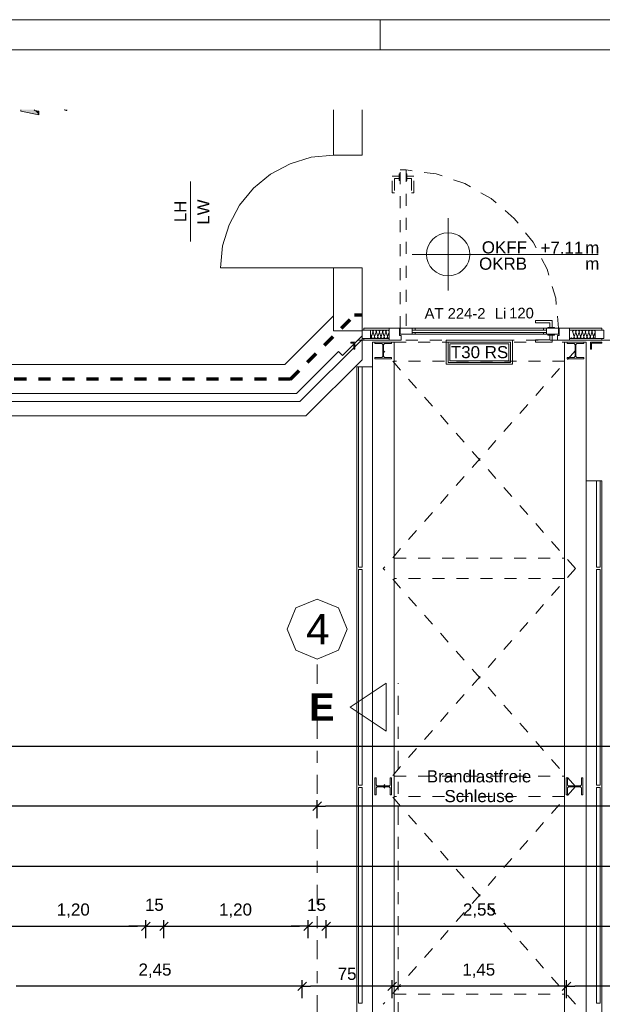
# Model space of a CAD drawing. Header units: metres. Extents: x -45.2 to 14.3, y -31.8 to 10.2.
# Tile 118 of 141: x -18.7 to -13.8, y 2 to 10.2. Entities that reach past the tile are written whole.
import ezdxf

# ---------------------------------------------------------------- set-up
doc = ezdxf.new("R2010")
doc.units = ezdxf.units.M
doc.header["$LTSCALE"] = 0.05
for name, pattern in [('Achsen 01', [5.291531, 3.175, -1.058062, 0.352704, -0.705764]), ('gestrichelt - 01', [2, 1, -1]), ('gestrichelt - 02', [4, 2, -2])]:
    doc.linetypes.add(name, pattern=pattern)
doc.layers.get('0').update_dxf_attribs({"lineweight": 25})
for name, color, linetype, lineweight in [('017_Stahlbauarbeiten-330 Stütze', 7, 'Continuous', 9), ('026_Fensterarbeiten-330 allg.', 7, 'Continuous', 9), ('026_Fensterarbeiten-330 Brücke', 7, 'Continuous', 9), ('031_Metallbauarbeiten-340 Innentüren _ Elemente', 7, 'Continuous', 9), ('AV1-Brandschutzkonzept-Brandschutzkonzept', 7, 'Continuous', 5), ('AV1-Planrahmen', 7, 'Continuous', 9), ('AV1-Schnitt Achsen', 7, 'Achsen 01', 18), ('Bemaßung-Bemaßung', 7, 'Continuous', 9), ('COE_Bestand-allg.', 7, 'Continuous', 9), ('Keine', 7, 'Continuous', 9)]:
    doc.layers.add(name, color=color, linetype=linetype, lineweight=lineweight)
for name, color, linetype, lineweight, true_color in [('017_Stahlbauarbeiten-350 Träger Ansicht', 7, 'gestrichelt - 01', 9, 0xd9d9d9), ('032_Metallarbeiten-Fenster', 7, 'Continuous', 13, 0x444444), ('AV1-Achsen', 1, 'Achsen 01', 18, 0xff0000), ('AV1-Brandschutzkonzept-Anmerkung Text', 7, 'Continuous', 9, 0x599559)]:
    doc.layers.add(name, color=color, linetype=linetype, lineweight=lineweight, true_color=true_color)
doc.styles.add('Arial', font='arial.ttf')
doc.styles.add('Arial (bold)', font='arialbd.ttf')

# ---------------------------------------------------------------- blocks, each defined once
blk = doc.blocks.new('Group')
at = {"layer": 'AV1-Planrahmen', "color": 7}
blk.add_line((-0.0045, 0.4155), (-0.0045, 0.4205), dxfattribs=at)
at = {"layer": 'AV1-Planrahmen', "color": 7, "flags": 128}
for points in [[(-0.5945, -0.4205), (-0.5945, 0.4205), (0.5945, 0.4205), (0.5945, -0.4205)], [(-0.5695, -0.4155), (-0.5695, 0.4155), (0.4045, 0.4155), (0.4045, -0.4155)]]:
    blk.add_lwpolyline(points, close=True, dxfattribs=at)

msp = doc.modelspace()

# ---------------------------------------------------------------- linework, layer by layer
at = {"color": 0, "linetype": 'Continuous', "lineweight": 15}
for p, q in [((-16.1646, 3.7104), (-16.2354, 3.6396)), ((-16.2354, 3.6396), (-16.1646, 3.7104)), ((-17.5896, 2.7104), (-17.6604, 2.6396)), ((-17.5896, 2.7104), (-17.6604, 2.6396)), ((-17.5104, 2.6396), (-17.4396, 2.7104)), ((-17.5104, 2.6396), (-17.4396, 2.7104)), ((-16.2396, 2.7104), (-16.3104, 2.6396)), ((-16.2396, 2.7104), (-16.3104, 2.6396)), ((-16.1604, 2.6396), (-16.0896, 2.7104)), ((-16.1604, 2.6396), (-16.0896, 2.7104)), ((-16.2896, 2.2104), (-16.3604, 2.1396)), ((-16.3604, 2.1396), (-16.2896, 2.2104)), ((-15.5396, 2.2104), (-15.6104, 2.1396)), ((-15.6104, 2.1396), (-15.5396, 2.2104)), ((-14.0896, 2.2104), (-14.1604, 2.1396)), ((-14.1604, 2.1396), (-14.0896, 2.2104))]:
    msp.add_line(p, q, dxfattribs=at)
at = {"color": 0, "linetype": 'ByBlock', "lineweight": -2}
for p, q in [((-16.2, 3.675), (-16.2707, 3.675)), ((-16.2, 3.675), (-16.1293, 3.675)), ((-17.625, 2.675), (-17.6957, 2.675)), ((-17.625, 2.675), (-17.6957, 2.675)), ((-17.475, 2.675), (-17.4043, 2.675)), ((-17.475, 2.675), (-17.4043, 2.675)), ((-16.275, 2.675), (-16.3457, 2.675)), ((-16.275, 2.675), (-16.3457, 2.675)), ((-16.125, 2.675), (-16.0543, 2.675)), ((-16.125, 2.675), (-16.0543, 2.675)), ((-16.325, 2.175), (-16.3957, 2.175)), ((-16.325, 2.175), (-16.2543, 2.175)), ((-15.575, 2.175), (-15.6457, 2.175)), ((-15.575, 2.175), (-15.5043, 2.175)), ((-14.125, 2.175), (-14.1957, 2.175)), ((-14.125, 2.175), (-14.0543, 2.175))]:
    msp.add_line(p, q, dxfattribs=at)
at = {"layer": '017_Stahlbauarbeiten-330 Stütze'}
for points in [[(-15.6391, 7.4129), (-15.6368, 7.4122), (-15.6345, 7.412), (-15.58, 7.412), (-15.58, 7.4), (-15.72, 7.4), (-15.72, 7.412), (-15.6655, 7.412), (-15.6632, 7.4122), (-15.6609, 7.4129), (-15.6588, 7.414), (-15.657, 7.4155), (-15.6555, 7.4173), (-15.6544, 7.4194), (-15.6537, 7.4217), (-15.6535, 7.424), (-15.6535, 7.516), (-15.6537, 7.5183), (-15.6544, 7.5206), (-15.6555, 7.5227), (-15.657, 7.5245), (-15.6588, 7.526), (-15.6609, 7.5271), (-15.6632, 7.5278), (-15.6655, 7.528), (-15.72, 7.528), (-15.72, 7.54), (-15.58, 7.54), (-15.58, 7.528), (-15.6345, 7.528), (-15.6368, 7.5278), (-15.6391, 7.5271), (-15.6412, 7.526), (-15.643, 7.5245), (-15.6445, 7.5227), (-15.6456, 7.5206), (-15.6463, 7.5183), (-15.6465, 7.516), (-15.6465, 7.424), (-15.6463, 7.4217), (-15.6456, 7.4194), (-15.6445, 7.4173), (-15.643, 7.4155), (-15.6412, 7.414)], [(-14.0391, 7.4129), (-14.0368, 7.4122), (-14.0345, 7.412), (-13.98, 7.412), (-13.98, 7.4), (-14.12, 7.4), (-14.12, 7.412), (-14.0655, 7.412), (-14.0632, 7.4122), (-14.0609, 7.4129), (-14.0588, 7.414), (-14.057, 7.4155), (-14.0555, 7.4173), (-14.0544, 7.4194), (-14.0537, 7.4217), (-14.0535, 7.424), (-14.0535, 7.516), (-14.0537, 7.5183), (-14.0544, 7.5206), (-14.0555, 7.5227), (-14.057, 7.5245), (-14.0588, 7.526), (-14.0609, 7.5271), (-14.0632, 7.5278), (-14.0655, 7.528), (-14.12, 7.528), (-14.12, 7.54), (-13.98, 7.54), (-13.98, 7.528), (-14.0345, 7.528), (-14.0368, 7.5278), (-14.0391, 7.5271), (-14.0412, 7.526), (-14.043, 7.5245), (-14.0445, 7.5227), (-14.0456, 7.5206), (-14.0463, 7.5183), (-14.0465, 7.516), (-14.0465, 7.424), (-14.0463, 7.4217), (-14.0456, 7.4194), (-14.0445, 7.4173), (-14.043, 7.4155), (-14.0412, 7.414)], [(-15.5929, 3.8291), (-15.5922, 3.8268), (-15.592, 3.8245), (-15.592, 3.77), (-15.58, 3.77), (-15.58, 3.91), (-15.592, 3.91), (-15.592, 3.8555), (-15.5922, 3.8532), (-15.5929, 3.8509), (-15.594, 3.8488), (-15.5955, 3.847), (-15.5973, 3.8455), (-15.5994, 3.8444), (-15.6017, 3.8437), (-15.604, 3.8435), (-15.696, 3.8435), (-15.6983, 3.8437), (-15.7006, 3.8444), (-15.7027, 3.8455), (-15.7045, 3.847), (-15.706, 3.8488), (-15.7071, 3.8509), (-15.7078, 3.8532), (-15.708, 3.8555), (-15.708, 3.91), (-15.72, 3.91), (-15.72, 3.77), (-15.708, 3.77), (-15.708, 3.8245), (-15.7078, 3.8268), (-15.7071, 3.8291), (-15.706, 3.8312), (-15.7045, 3.833), (-15.7027, 3.8345), (-15.7006, 3.8356), (-15.6983, 3.8363), (-15.696, 3.8365), (-15.604, 3.8365), (-15.6017, 3.8363), (-15.5994, 3.8356), (-15.5973, 3.8345), (-15.5955, 3.833), (-15.594, 3.8312)], [(-14.1155, 3.8291), (-14.1161, 3.8268), (-14.1164, 3.8245), (-14.1164, 3.77), (-14.1284, 3.77), (-14.1284, 3.91), (-14.1164, 3.91), (-14.1164, 3.8555), (-14.1161, 3.8532), (-14.1155, 3.8509), (-14.1143, 3.8488), (-14.1129, 3.847), (-14.111, 3.8455), (-14.109, 3.8444), (-14.1067, 3.8437), (-14.1044, 3.8435), (-14.0124, 3.8435), (-14.01, 3.8437), (-14.0078, 3.8444), (-14.0057, 3.8455), (-14.0039, 3.847), (-14.0024, 3.8488), (-14.0013, 3.8509), (-14.0006, 3.8532), (-14.0004, 3.8555), (-14.0004, 3.91), (-13.9884, 3.91), (-13.9884, 3.77), (-14.0004, 3.77), (-14.0004, 3.8245), (-14.0006, 3.8268), (-14.0013, 3.8291), (-14.0024, 3.8312), (-14.0039, 3.833), (-14.0057, 3.8345), (-14.0078, 3.8356), (-14.01, 3.8363), (-14.0124, 3.8365), (-14.1044, 3.8365), (-14.1067, 3.8363), (-14.109, 3.8356), (-14.111, 3.8345), (-14.1129, 3.833), (-14.1143, 3.8312)]]:
    msp.add_lwpolyline(points, close=True, dxfattribs=at)
at = {"layer": '017_Stahlbauarbeiten-350 Träger Ansicht'}
for p, q in [((-14.05, 5.655), (-15.65, 7.47)), ((-14.05, 7.47), (-15.65, 5.655)), ((-14.05, 3.84), (-15.65, 5.655)), ((-14.05, 5.655), (-15.65, 3.84)), ((-14.05, 2.025), (-15.65, 3.84)), ((-14.05, 3.84), (-15.65, 2.025))]:
    msp.add_line(p, q, dxfattribs=at)
at = {"layer": '017_Stahlbauarbeiten-350 Träger Ansicht', "linetype": 'Continuous'}
for points in [[(-15.74, 0.14), (-15.74, 7.54), (-15.56, 7.54), (-15.56, 0.14)], [(-14.14, 7.54), (-13.96, 7.54), (-13.96, 0.14), (-14.14, 0.14)]]:
    msp.add_lwpolyline(points, close=True, dxfattribs=at)
at = {"layer": '017_Stahlbauarbeiten-350 Träger Ansicht'}
for points in [[(-15.56, 7.38), (-15.56, 7.54), (-14.14, 7.54), (-14.14, 7.38)], [(-15.56, 5.5704), (-15.56, 5.7396), (-14.14, 5.7396), (-14.14, 5.5704)], [(-15.56, 3.7554), (-15.56, 3.9246), (-14.14, 3.9246), (-14.14, 3.7554)], [(-15.56, 1.9404), (-15.56, 2.1096), (-14.14, 2.1096), (-14.14, 1.9404)]]:
    msp.add_lwpolyline(points, close=True, dxfattribs=at)
at = {"layer": '026_Fensterarbeiten-330 allg.'}
for points in [[(-15.895, 7.48), (-15.895, 7.53), (-15.92, 7.53), (-15.92, 7.54), (-15.885, 7.54), (-15.885, 7.48)], [(-13.915, 7.48), (-13.915, 7.53), (-13.83, 7.53), (-13.83, 7.54), (-13.925, 7.54), (-13.925, 7.48)]]:
    msp.add_lwpolyline(points, close=True, dxfattribs=at)
at = {"layer": '026_Fensterarbeiten-330 Brücke', "color": 253, "true_color": 0xa6a6a6}
for points in [[(-15.87, 0.345), (-15.87, 7.335), (-15.74, 7.335), (-15.74, 0.345)], [(-13.96, 0.345), (-13.96, 6.385), (-13.829, 6.385), (-13.829, 0.345)]]:
    msp.add_lwpolyline(points, close=True, dxfattribs=at)
at = {"layer": '026_Fensterarbeiten-330 Brücke'}
for points in [[(-15.855, 5.665), (-15.855, 7.335), (-15.825, 7.335), (-15.825, 5.665)], [(-13.874, 5.665), (-13.874, 6.385), (-13.844, 6.385), (-13.844, 5.665)], [(-15.855, 3.85), (-15.855, 5.645), (-15.825, 5.645), (-15.825, 3.85)], [(-13.874, 3.85), (-13.874, 5.645), (-13.844, 5.645), (-13.844, 3.85)], [(-15.855, 2.035), (-15.855, 3.83), (-15.825, 3.83), (-15.825, 2.035)], [(-13.874, 2.035), (-13.874, 3.83), (-13.844, 3.83), (-13.844, 2.035)]]:
    msp.add_lwpolyline(points, close=True, dxfattribs=at)
at = {"layer": '032_Metallarbeiten-Fenster', "color": 253, "linetype": 'gestrichelt - 01', "lineweight": 9, "true_color": 0xa6a6a6}
for points in [[(-15.5175, 8.94), (-15.51, 8.94), (-15.51, 8.885), (-15.5175, 8.885)], [(-15.51, 8.975), (-15.46, 8.975), (-15.46, 7.655), (-15.51, 7.655)], [(-15.46, 8.94), (-15.4525, 8.94), (-15.4525, 8.885), (-15.46, 8.885)], [(-15.5175, 8.9225), (-15.5175, 8.9025), (-15.555, 8.9025), (-15.555, 8.7825), (-15.575, 8.7825), (-15.575, 8.9225)], [(-15.4525, 8.9225), (-15.4525, 8.9025), (-15.415, 8.9025), (-15.415, 8.7825), (-15.395, 8.7825), (-15.395, 8.9225)]]:
    msp.add_lwpolyline(points, close=True, dxfattribs=at)
msp.add_lwpolyline([(-14.19, 7.655), (-14.2142, 7.9064), (-14.2858, 8.1486), (-14.4022, 8.3727), (-14.5591, 8.5705), (-14.7509, 8.7349), (-14.9704, 8.8597), (-15.2097, 8.9404), (-15.46, 8.9741)], dxfattribs=at)
at = {"layer": '032_Metallarbeiten-Fenster'}
for points in [[(-14.2425, 7.6625), (-14.2625, 7.6625), (-14.2625, 7.7), (-14.3825, 7.7), (-14.3825, 7.72), (-14.2425, 7.72)], [(-15.825, 7.64), (-15.755, 7.64), (-15.755, 7.57), (-15.825, 7.57)], [(-15.81, 7.655), (-15.6, 7.655), (-15.6, 7.64), (-15.81, 7.64)], [(-15.515, 7.595), (-15.515, 7.655), (-15.6, 7.655), (-15.6, 7.555), (-15.5, 7.555), (-15.5, 7.595)], [(-15.51, 7.655), (-15.51, 7.605), (-15.385, 7.605), (-15.385, 7.62), (-15.41, 7.62), (-15.41, 7.64), (-15.385, 7.64), (-15.385, 7.655)], [(-15.41, 7.64), (-14.29, 7.64), (-14.29, 7.62), (-15.41, 7.62)], [(-14.19, 7.655), (-14.19, 7.605), (-14.315, 7.605), (-14.315, 7.62), (-14.29, 7.62), (-14.29, 7.64), (-14.315, 7.64), (-14.315, 7.655)], [(-14.28, 7.6625), (-14.225, 7.6625), (-14.225, 7.655), (-14.28, 7.655)], [(-14.185, 7.595), (-14.2, 7.595), (-14.2, 7.555), (-14.1, 7.555), (-14.1, 7.655), (-14.185, 7.655)], [(-14.1, 7.655), (-13.83, 7.655), (-13.83, 7.64), (-14.1, 7.64)], [(-13.885, 7.64), (-13.815, 7.64), (-13.815, 7.57), (-13.885, 7.57)], [(-15.81, 7.57), (-15.6, 7.57), (-15.6, 7.555), (-15.81, 7.555)], [(-14.2425, 7.5975), (-14.2625, 7.5975), (-14.2625, 7.56), (-14.3825, 7.56), (-14.3825, 7.54), (-14.2425, 7.54)], [(-14.28, 7.605), (-14.225, 7.605), (-14.225, 7.5975), (-14.28, 7.5975)], [(-14.1, 7.57), (-13.83, 7.57), (-13.83, 7.555), (-14.1, 7.555)], [(-13.915, 7.48), (-13.915, 7.53), (-13.83, 7.53), (-13.83, 7.54), (-13.925, 7.54), (-13.925, 7.48)]]:
    msp.add_lwpolyline(points, close=True, dxfattribs=at)
at = {"layer": '032_Metallarbeiten-Fenster', "color": 252, "true_color": 0x8c8c8c}
for points in [[(-15.6547, 7.6225), (-15.6542, 7.6248), (-15.6541, 7.6272), (-15.6544, 7.6296), (-15.6552, 7.6319), (-15.6563, 7.634), (-15.6578, 7.6359), (-15.6596, 7.6374), (-15.6596, 7.6374), (-15.6617, 7.6387), (-15.6639, 7.6395), (-15.6663, 7.6399), (-15.6687, 7.6399), (-15.6711, 7.6395), (-15.6733, 7.6387), (-15.6754, 7.6374), (-15.6754, 7.6374), (-15.6772, 7.6359), (-15.6787, 7.634), (-15.6798, 7.6319), (-15.6806, 7.6296), (-15.6809, 7.6272), (-15.6808, 7.6248), (-15.6802, 7.6225), (-15.669, 7.5875), (-15.669, 7.5875), (-15.6685, 7.5852), (-15.6684, 7.5828), (-15.6687, 7.5804), (-15.6694, 7.5781), (-15.6706, 7.576), (-15.6721, 7.5741), (-15.6739, 7.5725), (-15.6739, 7.5725), (-15.6759, 7.5713), (-15.6782, 7.5705), (-15.6805, 7.57), (-15.6829, 7.57), (-15.6853, 7.5705), (-15.6876, 7.5713), (-15.6896, 7.5725), (-15.6896, 7.5725), (-15.6914, 7.5741), (-15.6929, 7.576), (-15.6941, 7.5781), (-15.6948, 7.5804), (-15.6951, 7.5828), (-15.695, 7.5852), (-15.6945, 7.5875), (-15.6816, 7.6225), (-15.6816, 7.6225), (-15.681, 7.6248), (-15.6809, 7.6272), (-15.6813, 7.6296), (-15.682, 7.6319), (-15.6831, 7.634), (-15.6846, 7.6359), (-15.6864, 7.6374), (-15.6864, 7.6374), (-15.6885, 7.6387), (-15.6908, 7.6395), (-15.6931, 7.6399), (-15.6955, 7.6399), (-15.6979, 7.6395), (-15.7001, 7.6387), (-15.7022, 7.6374), (-15.7022, 7.6374), (-15.704, 7.6359), (-15.7055, 7.634), (-15.7066, 7.6319), (-15.7074, 7.6296), (-15.7077, 7.6272), (-15.7076, 7.6248), (-15.7071, 7.6225), (-15.6958, 7.5875), (-15.6958, 7.5875), (-15.6953, 7.5852), (-15.6952, 7.5828), (-15.6955, 7.5804), (-15.6962, 7.5781), (-15.6974, 7.576), (-15.6989, 7.5741), (-15.7007, 7.5725), (-15.7007, 7.5725), (-15.7028, 7.5713), (-15.705, 7.5705), (-15.7074, 7.57), (-15.7098, 7.57), (-15.7121, 7.5705), (-15.7144, 7.5713), (-15.7164, 7.5725), (-15.7164, 7.5725), (-15.7182, 7.5741), (-15.7197, 7.576), (-15.7209, 7.5781), (-15.7216, 7.5804), (-15.7219, 7.5828), (-15.7218, 7.5852), (-15.7213, 7.5875), (-15.7084, 7.6225), (-15.7084, 7.6225), (-15.7078, 7.6248), (-15.7077, 7.6272), (-15.7081, 7.6296), (-15.7088, 7.6319), (-15.71, 7.634), (-15.7114, 7.6359), (-15.7133, 7.6374), (-15.7133, 7.6374), (-15.7153, 7.6387), (-15.7176, 7.6395), (-15.7199, 7.6399), (-15.7223, 7.6399), (-15.7247, 7.6395), (-15.7269, 7.6387), (-15.729, 7.6374), (-15.729, 7.6374), (-15.7308, 7.6359), (-15.7323, 7.634), (-15.7334, 7.6319), (-15.7342, 7.6296), (-15.7345, 7.6272), (-15.7344, 7.6248), (-15.7339, 7.6225), (-15.7226, 7.5875), (-15.7226, 7.5875), (-15.7221, 7.5852), (-15.722, 7.5828), (-15.7223, 7.5804), (-15.7231, 7.5781), (-15.7242, 7.576), (-15.7257, 7.5741), (-15.7275, 7.5725), (-15.7275, 7.5725), (-15.7296, 7.5713), (-15.7318, 7.5705), (-15.7342, 7.57), (-15.7366, 7.57), (-15.7389, 7.5705), (-15.7412, 7.5713), (-15.7432, 7.5725), (-15.7432, 7.5725), (-15.745, 7.5741), (-15.7465, 7.576), (-15.7477, 7.5781), (-15.7484, 7.5804), (-15.7488, 7.5828), (-15.7487, 7.5852), (-15.7481, 7.5875), (-15.7352, 7.6225), (-15.7352, 7.6225), (-15.7346, 7.6249), (-15.7346, 7.6275), (-15.735, 7.6299), (-15.7358, 7.6323), (-15.7371, 7.6345), (-15.7387, 7.6363), (-15.7407, 7.6379), (-15.7429, 7.639), (-15.7453, 7.6397), (-15.7478, 7.64), (-15.7503, 7.6398), (-15.7528, 7.6391), (-15.755, 7.638)], [(-15.6011, 7.6225), (-15.6006, 7.625), (-15.6005, 7.6275), (-15.6009, 7.63), (-15.6018, 7.6323), (-15.603, 7.6345), (-15.6047, 7.6364), (-15.6067, 7.6379), (-15.6089, 7.6391), (-15.6114, 7.6398), (-15.6139, 7.64), (-15.6164, 7.6398), (-15.6188, 7.6391), (-15.621, 7.6379), (-15.623, 7.6364), (-15.6247, 7.6345), (-15.626, 7.6323), (-15.6268, 7.63), (-15.6272, 7.6275), (-15.6272, 7.625), (-15.6266, 7.6225), (-15.6154, 7.5875), (-15.6154, 7.5875), (-15.6148, 7.585), (-15.6148, 7.5825), (-15.6152, 7.58), (-15.616, 7.5777), (-15.6173, 7.5755), (-15.619, 7.5736), (-15.621, 7.5721), (-15.6232, 7.5709), (-15.6256, 7.5702), (-15.6281, 7.57), (-15.6306, 7.5702), (-15.633, 7.5709), (-15.6353, 7.5721), (-15.6373, 7.5736), (-15.639, 7.5755), (-15.6402, 7.5777), (-15.6411, 7.58), (-15.6415, 7.5825), (-15.6414, 7.585), (-15.6409, 7.5875), (-15.6279, 7.6225), (-15.6279, 7.6225), (-15.6274, 7.625), (-15.6273, 7.6275), (-15.6277, 7.63), (-15.6286, 7.6323), (-15.6299, 7.6345), (-15.6315, 7.6364), (-15.6335, 7.6379), (-15.6358, 7.6391), (-15.6382, 7.6398), (-15.6407, 7.64), (-15.6432, 7.6398), (-15.6456, 7.6391), (-15.6479, 7.6379), (-15.6498, 7.6364), (-15.6515, 7.6345), (-15.6528, 7.6323), (-15.6537, 7.63), (-15.6541, 7.6275), (-15.654, 7.625), (-15.6534, 7.6225), (-15.6422, 7.5875), (-15.6422, 7.5875), (-15.6416, 7.585), (-15.6416, 7.5825), (-15.642, 7.58), (-15.6428, 7.5777), (-15.6441, 7.5755), (-15.6458, 7.5736), (-15.6478, 7.5721), (-15.65, 7.5709), (-15.6524, 7.5702), (-15.6549, 7.57), (-15.6574, 7.5702), (-15.6599, 7.5709), (-15.6621, 7.5721), (-15.6641, 7.5736), (-15.6658, 7.5755), (-15.667, 7.5777), (-15.6679, 7.58), (-15.6683, 7.5825), (-15.6682, 7.585), (-15.6677, 7.5875), (-15.6547, 7.6225), (-15.6547, 7.6225), (-15.6542, 7.625), (-15.6541, 7.6275), (-15.6545, 7.63), (-15.6554, 7.6323), (-15.6567, 7.6345), (-15.6583, 7.6364), (-15.6603, 7.6379), (-15.6626, 7.6391), (-15.665, 7.6398), (-15.6675, 7.64), (-15.67, 7.6398), (-15.6724, 7.6391), (-15.6747, 7.6379), (-15.6767, 7.6364), (-15.6783, 7.6345), (-15.6796, 7.6323), (-15.6805, 7.63), (-15.6809, 7.6275), (-15.6808, 7.625), (-15.6802, 7.6225), (-15.669, 7.5875), (-15.669, 7.5875), (-15.6685, 7.585), (-15.6684, 7.5825), (-15.6688, 7.58), (-15.6696, 7.5777), (-15.6709, 7.5755), (-15.6726, 7.5736), (-15.6746, 7.5721), (-15.6768, 7.5709), (-15.6792, 7.5702), (-15.6817, 7.57), (-15.6843, 7.5702), (-15.6867, 7.5709), (-15.6889, 7.5721), (-15.6909, 7.5736), (-15.6926, 7.5755), (-15.6939, 7.5777), (-15.6947, 7.58), (-15.6951, 7.5825), (-15.695, 7.585), (-15.6945, 7.5875), (-15.6816, 7.6225), (-15.6816, 7.6225), (-15.681, 7.625), (-15.6809, 7.6275), (-15.6813, 7.63), (-15.6822, 7.6323), (-15.6835, 7.6345), (-15.6852, 7.6364), (-15.6871, 7.6379), (-15.6894, 7.6391), (-15.6918, 7.6398), (-15.6943, 7.64), (-15.6968, 7.6398), (-15.6992, 7.6391), (-15.7015, 7.6379), (-15.7035, 7.6364), (-15.7051, 7.6345), (-15.7064, 7.6323), (-15.7073, 7.63), (-15.7077, 7.6275), (-15.7076, 7.625), (-15.7071, 7.6225), (-15.6958, 7.5875), (-15.6958, 7.5875), (-15.6953, 7.585), (-15.6952, 7.5825), (-15.6956, 7.58), (-15.6964, 7.5777), (-15.6977, 7.5755), (-15.6994, 7.5736), (-15.7014, 7.5721), (-15.7036, 7.5709), (-15.7061, 7.5702), (-15.7086, 7.57), (-15.7111, 7.5702), (-15.7135, 7.5709), (-15.7157, 7.5721), (-15.7177, 7.5736), (-15.7194, 7.5755), (-15.7207, 7.5777), (-15.7215, 7.58), (-15.7219, 7.5825), (-15.7219, 7.585), (-15.7213, 7.5875)], [(-15.6534, 7.6225), (-15.654, 7.6248), (-15.6541, 7.6272), (-15.6537, 7.6296), (-15.653, 7.6319), (-15.6519, 7.634), (-15.6504, 7.6359), (-15.6485, 7.6374), (-15.6485, 7.6374), (-15.6465, 7.6387), (-15.6442, 7.6395), (-15.6419, 7.6399), (-15.6395, 7.6399), (-15.6371, 7.6395), (-15.6349, 7.6387), (-15.6328, 7.6374), (-15.6328, 7.6374), (-15.631, 7.6359), (-15.6295, 7.634), (-15.6284, 7.6319), (-15.6276, 7.6296), (-15.6273, 7.6272), (-15.6274, 7.6248), (-15.6279, 7.6225), (-15.6409, 7.5875), (-15.6409, 7.5875), (-15.6414, 7.5852), (-15.6415, 7.5828), (-15.6412, 7.5804), (-15.6404, 7.5781), (-15.6393, 7.576), (-15.6378, 7.5741), (-15.636, 7.5725), (-15.636, 7.5725), (-15.6339, 7.5713), (-15.6317, 7.5705), (-15.6293, 7.57), (-15.6269, 7.57), (-15.6246, 7.5705), (-15.6223, 7.5713), (-15.6203, 7.5725), (-15.6203, 7.5725), (-15.6185, 7.5741), (-15.617, 7.576), (-15.6158, 7.5781), (-15.6151, 7.5804), (-15.6147, 7.5828), (-15.6148, 7.5852), (-15.6154, 7.5875), (-15.6266, 7.6225), (-15.6266, 7.6225), (-15.6272, 7.6248), (-15.6273, 7.6272), (-15.6269, 7.6296), (-15.6262, 7.6319), (-15.625, 7.634), (-15.6235, 7.6359), (-15.6217, 7.6374), (-15.6217, 7.6374), (-15.6197, 7.6387), (-15.6174, 7.6395), (-15.6151, 7.6399), (-15.6127, 7.6399), (-15.6103, 7.6395), (-15.6081, 7.6387), (-15.606, 7.6374), (-15.606, 7.6374), (-15.6042, 7.6359), (-15.6027, 7.634), (-15.6016, 7.6319), (-15.6008, 7.6296), (-15.6005, 7.6272), (-15.6006, 7.6248), (-15.6011, 7.6225), (-15.6141, 7.5875), (-15.6141, 7.5875), (-15.6146, 7.5852), (-15.6147, 7.5827), (-15.6144, 7.5804), (-15.6136, 7.5781), (-15.6125, 7.576), (-15.6109, 7.5741), (-15.6091, 7.5725), (-15.607, 7.5713), (-15.6048, 7.5705), (-15.6024, 7.57), (-15.6, 7.5701)], [(-15.6, 7.6231), (-15.6004, 7.6254), (-15.6004, 7.6278), (-15.6, 7.6301)], [(-13.9934, 7.6225), (-13.9928, 7.625), (-13.9928, 7.6275), (-13.9932, 7.63), (-13.994, 7.6323), (-13.9953, 7.6345), (-13.997, 7.6364), (-13.999, 7.6379), (-14.0012, 7.6391), (-14.0036, 7.6398), (-14.0061, 7.64), (-14.0086, 7.6398), (-14.011, 7.6391), (-14.0133, 7.6379), (-14.0153, 7.6364), (-14.0169, 7.6345), (-14.0182, 7.6323), (-14.0191, 7.63), (-14.0195, 7.6275), (-14.0194, 7.625), (-14.0189, 7.6225), (-14.0076, 7.5875), (-14.0076, 7.5875), (-14.0071, 7.585), (-14.007, 7.5825), (-14.0074, 7.58), (-14.0083, 7.5777), (-14.0095, 7.5755), (-14.0112, 7.5736), (-14.0132, 7.5721), (-14.0154, 7.5709), (-14.0179, 7.5702), (-14.0204, 7.57), (-14.0229, 7.5702), (-14.0253, 7.5709), (-14.0275, 7.5721), (-14.0295, 7.5736), (-14.0312, 7.5755), (-14.0325, 7.5777), (-14.0333, 7.58), (-14.0337, 7.5825), (-14.0337, 7.585), (-14.0331, 7.5875), (-14.0202, 7.6225), (-14.0202, 7.6225), (-14.0196, 7.625), (-14.0196, 7.6275), (-14.02, 7.63), (-14.0208, 7.6323), (-14.0221, 7.6345), (-14.0238, 7.6364), (-14.0258, 7.6379), (-14.028, 7.6391), (-14.0304, 7.6398), (-14.0329, 7.64), (-14.0354, 7.6398), (-14.0379, 7.6391), (-14.0401, 7.6379), (-14.0421, 7.6364), (-14.0438, 7.6345), (-14.045, 7.6323), (-14.0459, 7.63), (-14.0463, 7.6275), (-14.0462, 7.625), (-14.0457, 7.6225), (-14.0344, 7.5875), (-14.0344, 7.5875), (-14.0339, 7.585), (-14.0338, 7.5825), (-14.0342, 7.58), (-14.0351, 7.5777), (-14.0364, 7.5755), (-14.038, 7.5736), (-14.04, 7.5721), (-14.0423, 7.5709), (-14.0447, 7.5702), (-14.0472, 7.57), (-14.0497, 7.5702), (-14.0521, 7.5709), (-14.0544, 7.5721), (-14.0563, 7.5736), (-14.058, 7.5755), (-14.0593, 7.5777), (-14.0602, 7.58), (-14.0606, 7.5825), (-14.0605, 7.585), (-14.0599, 7.5875), (-14.047, 7.6225), (-14.047, 7.6225), (-14.0465, 7.625), (-14.0464, 7.6275), (-14.0468, 7.63), (-14.0476, 7.6323), (-14.0489, 7.6345), (-14.0506, 7.6364), (-14.0526, 7.6379), (-14.0548, 7.6391), (-14.0572, 7.6398), (-14.0597, 7.64), (-14.0623, 7.6398), (-14.0647, 7.6391), (-14.0669, 7.6379), (-14.0689, 7.6364), (-14.0706, 7.6345), (-14.0719, 7.6323), (-14.0727, 7.63), (-14.0731, 7.6275), (-14.073, 7.625), (-14.0725, 7.6225), (-14.0612, 7.5875), (-14.0612, 7.5875), (-14.0607, 7.5851), (-14.0606, 7.5826), (-14.061, 7.5801), (-14.0618, 7.5778), (-14.0631, 7.5756), (-14.0647, 7.5737), (-14.0667, 7.5722), (-14.0689, 7.571), (-14.0712, 7.5703), (-14.0737, 7.57), (-14.0762, 7.5702), (-14.0786, 7.5708), (-14.0809, 7.5719), (-14.0829, 7.5734), (-14.0846, 7.5752), (-14.0859, 7.5773)], [(-13.8861, 7.6225), (-13.8856, 7.625), (-13.8855, 7.6275), (-13.8859, 7.63), (-13.8868, 7.6323), (-13.888, 7.6345), (-13.8897, 7.6364), (-13.8917, 7.6379), (-13.8939, 7.6391), (-13.8964, 7.6398), (-13.8989, 7.64), (-13.9014, 7.6398), (-13.9038, 7.6391), (-13.906, 7.6379), (-13.908, 7.6364), (-13.9097, 7.6345), (-13.911, 7.6323), (-13.9118, 7.63), (-13.9122, 7.6275), (-13.9122, 7.625), (-13.9116, 7.6225), (-13.9004, 7.5875), (-13.9004, 7.5875), (-13.8998, 7.585), (-13.8998, 7.5825), (-13.9002, 7.58), (-13.901, 7.5777), (-13.9023, 7.5755), (-13.904, 7.5736), (-13.906, 7.5721), (-13.9082, 7.5709), (-13.9106, 7.5702), (-13.9131, 7.57), (-13.9156, 7.5702), (-13.918, 7.5709), (-13.9203, 7.5721), (-13.9223, 7.5736), (-13.924, 7.5755), (-13.9252, 7.5777), (-13.9261, 7.58), (-13.9265, 7.5825), (-13.9264, 7.585), (-13.9259, 7.5875), (-13.9129, 7.6225), (-13.9129, 7.6225), (-13.9124, 7.625), (-13.9123, 7.6275), (-13.9127, 7.63), (-13.9136, 7.6323), (-13.9149, 7.6345), (-13.9165, 7.6364), (-13.9185, 7.6379), (-13.9208, 7.6391), (-13.9232, 7.6398), (-13.9257, 7.64), (-13.9282, 7.6398), (-13.9306, 7.6391), (-13.9329, 7.6379), (-13.9348, 7.6364), (-13.9365, 7.6345), (-13.9378, 7.6323), (-13.9387, 7.63), (-13.9391, 7.6275), (-13.939, 7.625), (-13.9384, 7.6225), (-13.9272, 7.5875), (-13.9272, 7.5875), (-13.9266, 7.585), (-13.9266, 7.5825), (-13.927, 7.58), (-13.9278, 7.5777), (-13.9291, 7.5755), (-13.9308, 7.5736), (-13.9328, 7.5721), (-13.935, 7.5709), (-13.9374, 7.5702), (-13.9399, 7.57), (-13.9424, 7.5702), (-13.9449, 7.5709), (-13.9471, 7.5721), (-13.9491, 7.5736), (-13.9508, 7.5755), (-13.952, 7.5777), (-13.9529, 7.58), (-13.9533, 7.5825), (-13.9532, 7.585), (-13.9527, 7.5875), (-13.9397, 7.6225), (-13.9397, 7.6225), (-13.9392, 7.625), (-13.9391, 7.6275), (-13.9395, 7.63), (-13.9404, 7.6323), (-13.9417, 7.6345), (-13.9433, 7.6364), (-13.9453, 7.6379), (-13.9476, 7.6391), (-13.95, 7.6398), (-13.9525, 7.64), (-13.955, 7.6398), (-13.9574, 7.6391), (-13.9597, 7.6379), (-13.9617, 7.6364), (-13.9633, 7.6345), (-13.9646, 7.6323), (-13.9655, 7.63), (-13.9659, 7.6275), (-13.9658, 7.625), (-13.9652, 7.6225), (-13.954, 7.5875), (-13.954, 7.5875), (-13.9535, 7.585), (-13.9534, 7.5825), (-13.9538, 7.58), (-13.9546, 7.5777), (-13.9559, 7.5755), (-13.9576, 7.5736), (-13.9596, 7.5721), (-13.9618, 7.5709), (-13.9642, 7.5702), (-13.9667, 7.57), (-13.9693, 7.5702), (-13.9717, 7.5709), (-13.9739, 7.5721), (-13.9759, 7.5736), (-13.9776, 7.5755), (-13.9789, 7.5777), (-13.9797, 7.58), (-13.9801, 7.5825), (-13.98, 7.585), (-13.9795, 7.5875), (-13.9666, 7.6225), (-13.9666, 7.6225), (-13.966, 7.625), (-13.9659, 7.6275), (-13.9663, 7.63), (-13.9672, 7.6323), (-13.9685, 7.6345), (-13.9702, 7.6364), (-13.9721, 7.6379), (-13.9744, 7.6391), (-13.9768, 7.6398), (-13.9793, 7.64), (-13.9818, 7.6398), (-13.9842, 7.6391), (-13.9865, 7.6379), (-13.9885, 7.6364), (-13.9901, 7.6345), (-13.9914, 7.6323), (-13.9923, 7.63), (-13.9927, 7.6275), (-13.9926, 7.625), (-13.9921, 7.6225), (-13.9808, 7.5875), (-13.9808, 7.5875), (-13.9803, 7.585), (-13.9802, 7.5825), (-13.9806, 7.58), (-13.9814, 7.5777), (-13.9827, 7.5755), (-13.9844, 7.5736), (-13.9864, 7.5721), (-13.9886, 7.5709), (-13.9911, 7.5702), (-13.9936, 7.57), (-13.9961, 7.5702), (-13.9985, 7.5709), (-14.0007, 7.5721), (-14.0027, 7.5736), (-14.0044, 7.5755), (-14.0057, 7.5777), (-14.0065, 7.58), (-14.0069, 7.5825), (-14.0069, 7.585), (-14.0063, 7.5875), (-13.9934, 7.6225), (-13.9934, 7.6225), (-13.9928, 7.625), (-13.9928, 7.6275), (-13.9932, 7.63), (-13.994, 7.6323), (-13.9953, 7.6345), (-13.997, 7.6364), (-13.999, 7.6379), (-14.0012, 7.6391), (-14.0036, 7.6398), (-14.0061, 7.64), (-14.0086, 7.6398), (-14.011, 7.6391), (-14.0133, 7.6379), (-14.0153, 7.6364), (-14.0169, 7.6345), (-14.0182, 7.6323), (-14.0191, 7.63), (-14.0195, 7.6275), (-14.0194, 7.625), (-14.0189, 7.6225), (-14.0076, 7.5875), (-14.0076, 7.5875), (-14.0071, 7.585), (-14.007, 7.5825), (-14.0074, 7.58), (-14.0083, 7.5777), (-14.0095, 7.5755), (-14.0112, 7.5736), (-14.0132, 7.5721), (-14.0154, 7.5709), (-14.0179, 7.5702), (-14.0204, 7.57), (-14.0229, 7.5702), (-14.0253, 7.5709), (-14.0275, 7.5721), (-14.0295, 7.5736), (-14.0312, 7.5755), (-14.0325, 7.5777), (-14.0333, 7.58), (-14.0337, 7.5825), (-14.0337, 7.585), (-14.0331, 7.5875), (-14.0202, 7.6225), (-14.0202, 7.6225), (-14.0196, 7.625), (-14.0196, 7.6275), (-14.02, 7.63), (-14.0208, 7.6323), (-14.0221, 7.6345), (-14.0238, 7.6364), (-14.0258, 7.6379), (-14.028, 7.6391), (-14.0304, 7.6398), (-14.0329, 7.64), (-14.0354, 7.6398), (-14.0379, 7.6391), (-14.0401, 7.6379), (-14.0421, 7.6364), (-14.0438, 7.6345), (-14.045, 7.6323), (-14.0459, 7.63), (-14.0463, 7.6275), (-14.0462, 7.625), (-14.0457, 7.6225), (-14.0344, 7.5875), (-14.0344, 7.5875), (-14.0339, 7.585), (-14.0338, 7.5825), (-14.0342, 7.58), (-14.0351, 7.5777), (-14.0364, 7.5755), (-14.038, 7.5736), (-14.04, 7.5721), (-14.0423, 7.5709), (-14.0447, 7.5702), (-14.0472, 7.57), (-14.0497, 7.5702), (-14.0521, 7.5709), (-14.0544, 7.5721), (-14.0563, 7.5736), (-14.058, 7.5755), (-14.0593, 7.5777), (-14.0602, 7.58), (-14.0606, 7.5825), (-14.0605, 7.585), (-14.0599, 7.5875)], [(-13.9384, 7.6225), (-13.939, 7.6248), (-13.9391, 7.6272), (-13.9387, 7.6296), (-13.938, 7.6319), (-13.9369, 7.634), (-13.9354, 7.6359), (-13.9335, 7.6374), (-13.9335, 7.6374), (-13.9315, 7.6387), (-13.9292, 7.6395), (-13.9269, 7.6399), (-13.9245, 7.6399), (-13.9221, 7.6395), (-13.9199, 7.6387), (-13.9178, 7.6374), (-13.9178, 7.6374), (-13.916, 7.6359), (-13.9145, 7.634), (-13.9134, 7.6319), (-13.9126, 7.6296), (-13.9123, 7.6272), (-13.9124, 7.6248), (-13.9129, 7.6225), (-13.9259, 7.5875), (-13.9259, 7.5875), (-13.9264, 7.5852), (-13.9265, 7.5828), (-13.9262, 7.5804), (-13.9254, 7.5781), (-13.9243, 7.576), (-13.9228, 7.5741), (-13.921, 7.5725), (-13.921, 7.5725), (-13.9189, 7.5713), (-13.9167, 7.5705), (-13.9143, 7.57), (-13.9119, 7.57), (-13.9096, 7.5705), (-13.9073, 7.5713), (-13.9053, 7.5725), (-13.9053, 7.5725), (-13.9035, 7.5741), (-13.902, 7.576), (-13.9008, 7.5781), (-13.9001, 7.5804), (-13.8997, 7.5828), (-13.8998, 7.5852), (-13.9004, 7.5875), (-13.9116, 7.6225), (-13.9116, 7.6225), (-13.9122, 7.6248), (-13.9123, 7.6272), (-13.9119, 7.6296), (-13.9112, 7.6319), (-13.91, 7.634), (-13.9085, 7.6359), (-13.9067, 7.6374), (-13.9067, 7.6374), (-13.9047, 7.6387), (-13.9024, 7.6395), (-13.9001, 7.6399), (-13.8977, 7.6399), (-13.8953, 7.6395), (-13.8931, 7.6387), (-13.891, 7.6374), (-13.891, 7.6374), (-13.8892, 7.6359), (-13.8877, 7.634), (-13.8866, 7.6319), (-13.8858, 7.6296), (-13.8855, 7.6272), (-13.8856, 7.6248), (-13.8861, 7.6225), (-13.8991, 7.5875), (-13.8991, 7.5875), (-13.8996, 7.5852), (-13.8997, 7.5827), (-13.8994, 7.5804), (-13.8986, 7.5781), (-13.8975, 7.576), (-13.8959, 7.5741), (-13.8941, 7.5725), (-13.892, 7.5713), (-13.8898, 7.5705), (-13.8874, 7.57), (-13.885, 7.5701)], [(-13.885, 7.6231), (-13.8854, 7.6254), (-13.8854, 7.6278), (-13.885, 7.6301)], [(-15.755, 7.6048), (-15.7494, 7.5875), (-15.7494, 7.5875), (-15.7489, 7.585), (-15.7488, 7.5825), (-15.7492, 7.58), (-15.7501, 7.5777), (-15.7513, 7.5755), (-15.753, 7.5736), (-15.755, 7.5721)]]:
    msp.add_lwpolyline(points, dxfattribs=at)
at = {"layer": '032_Metallarbeiten-Fenster', "color": 253, "true_color": 0xa6a6a6}
msp.add_lwpolyline([(-15.41, 7.655), (-14.29, 7.655), (-14.29, 7.605), (-15.41, 7.605)], close=True, dxfattribs=at)
at = {"layer": 'AV1-Achsen'}
msp.add_line((-16.2, -26.5), (-16.2, 4.9), dxfattribs=at)
at = {"layer": 'AV1-Achsen', "linetype": 'Continuous'}
msp.add_lwpolyline([(-16.2, 5.4), (-16.0232, 5.3268), (-15.95, 5.15), (-16.0232, 4.9732), (-16.2, 4.9), (-16.3768, 4.9732), (-16.45, 5.15), (-16.3768, 5.3268)], close=True, dxfattribs=at)
at = {"layer": 'AV1-Brandschutzkonzept-Brandschutzkonzept', "color": 220, "linetype": 'gestrichelt - 01', "lineweight": 70, "true_color": 0xff00bc}
for p, q in [((-16.4202, 7.2325), (-15.8877, 7.765)), ((-15.825, 7.765), (-15.8877, 7.765)), ((-16.4202, 7.2325), (-20.9463, 7.2325))]:
    msp.add_line(p, q, dxfattribs=at)
at = {"layer": 'AV1-Brandschutzkonzept-Brandschutzkonzept', "color": 7, "linetype": 'Continuous'}
msp.add_lwpolyline([(-14.575, 7.555), (-14.575, 7.355), (-15.125, 7.355), (-15.125, 7.555)], close=True, dxfattribs=at)
at = {"layer": 'AV1-Brandschutzkonzept-Brandschutzkonzept', "color": 12, "linetype": 'Continuous', "true_color": 0xdd0000}
for points in [[(-14.59, 7.54), (-15.11, 7.54), (-15.11, 7.37), (-14.59, 7.37)], [(-15.095, 7.385), (-15.095, 7.525), (-14.605, 7.525), (-14.605, 7.385)]]:
    msp.add_lwpolyline(points, close=True, dxfattribs=at)
at = {"layer": 'AV1-Schnitt Achsen'}
msp.add_line((-15.525, -26.3), (-15.525, 4.7), dxfattribs=at)
at = {"layer": 'AV1-Schnitt Achsen', "linetype": 'Continuous'}
msp.add_lwpolyline([(-15.625, 4.3), (-15.625, 4.7), (-15.925, 4.5)], close=True, dxfattribs=at)
at = {"layer": 'Bemaßung-Bemaßung', "color": 0, "lineweight": -2}
for p, q in [((-39.0793, 4.175), (-0.0707, 4.175)), ((-16.2, 3.575), (-16.2, 3.725)), ((-16.2, 3.575), (-16.2, 3.725)), ((-16.2707, 3.675), (-22.8793, 3.675)), ((-10.8707, 3.675), (-16.1293, 3.675)), ((-39.7543, 3.175), (0.6043, 3.175)), ((-16.325, 2.075), (-16.325, 2.225)), ((-16.325, 2.075), (-16.325, 2.225)), ((-15.575, 2.075), (-15.575, 2.225)), ((-15.575, 2.075), (-15.575, 2.225)), ((-14.125, 2.075), (-14.125, 2.225)), ((-14.125, 2.075), (-14.125, 2.225)), ((-16.3957, 2.175), (-18.7043, 2.175)), ((-15.6457, 2.175), (-16.2543, 2.175)), ((-14.1957, 2.175), (-15.5043, 2.175)), ((-13.4457, 2.175), (-14.0543, 2.175))]:
    msp.add_line(p, q, dxfattribs=at)
at = {"layer": 'Bemaßung-Bemaßung', "color": 0, "linetype": 'Continuous', "lineweight": -2}
for p, q in [((-17.625, 2.575), (-17.625, 2.725)), ((-17.625, 2.575), (-17.625, 2.725)), ((-17.475, 2.575), (-17.475, 2.725)), ((-17.475, 2.575), (-17.475, 2.725)), ((-16.275, 2.575), (-16.275, 2.725)), ((-16.275, 2.575), (-16.275, 2.725)), ((-16.125, 2.575), (-16.125, 2.725)), ((-16.125, 2.575), (-16.125, 2.725)), ((-18.7543, 2.675), (-17.6957, 2.675)), ((-17.6957, 2.675), (-17.7664, 2.675)), ((-17.625, 2.675), (-17.475, 2.675)), ((-17.4043, 2.675), (-16.3457, 2.675)), ((-17.4043, 2.675), (-17.3336, 2.675)), ((-16.3457, 2.675), (-16.4164, 2.675)), ((-16.275, 2.675), (-16.125, 2.675)), ((-16.0543, 2.675), (-13.6457, 2.675)), ((-16.0543, 2.675), (-15.9836, 2.675))]:
    msp.add_line(p, q, dxfattribs=at)
at = {"layer": 'COE_Bestand-allg.', "color": 7}
for p, q in [((-18.6672, 9.4644), (-18.6672, 9.475)), ((-18.517, 9.4329), (-18.6672, 9.4644)), ((-18.5548, 9.475), (-18.5497, 9.4692)), ((-18.5497, 9.4692), (-18.517, 9.4624)), ((-18.517, 9.4624), (-18.517, 9.4329)), ((-18.517, 9.4329), (-18.517, 9.4329)), ((-18.303, 9.4742), (-18.3045, 9.475)), ((-18.298, 9.4717), (-18.303, 9.4742)), ((-18.2875, 9.4685), (-18.298, 9.4717)), ((-18.2819, 9.4677), (-18.2875, 9.4685)), ((-18.2819, 9.475), (-18.2819, 9.4677))]:
    msp.add_line(p, q, dxfattribs=at)
at = {"layer": 'COE_Bestand-allg.', "color": 7, "linetype": 'Continuous', "lineweight": 9}
for p, q in [((-16.065, 9.0974), (-16.065, 9.475)), ((-15.825, 9.0974), (-15.825, 9.475)), ((-15.825, 9.0974), (-15.825, 9.475)), ((-16.065, 9.0974), (-15.825, 9.0974)), ((-17.255, 8.3774), (-17.255, 8.8774)), ((-16.065, 8.1574), (-17.005, 8.1574)), ((-16.065, 8.1574), (-15.825, 8.1574)), ((-16.065, 7.6329), (-16.065, 8.1574)), ((-15.825, 7.3929), (-15.825, 8.1574)), ((-16.4699, 7.3525), (-16.065, 7.7574)), ((-15.825, 7.6329), (-16.065, 7.6329)), ((-16.3426, 7.045), (-15.825, 7.5626)), ((-15.9876, 7.4282), (-15.825, 7.5909)), ((-16.3705, 7.1125), (-16.0212, 7.4618)), ((-16.2929, 6.925), (-15.825, 7.3929)), ((-15.9876, 7.4282), (-16.0212, 7.4618)), ((-16.4699, 7.3525), (-20.8954, 7.3525)), ((-16.3705, 7.1125), (-20.9948, 7.1125)), ((-21.0228, 7.045), (-16.3426, 7.045)), ((-21.0725, 6.925), (-16.2929, 6.925))]:
    msp.add_line(p, q, dxfattribs=at)
at = {"layer": 'COE_Bestand-allg.', "color": 7, "linetype": 'gestrichelt - 02', "lineweight": 9}
msp.add_line((-15.8609, 7.555), (-13.675, 7.555), dxfattribs=at)
at = {"layer": 'COE_Bestand-allg.', "color": 7, "linetype": 'Continuous', "lineweight": 9}
for points in [[(-16.065, 9.475), (-16.065, 9.0974), (-15.825, 9.0974)], [(-16.065, 9.0974), (-16.2484, 9.0794), (-16.4247, 9.0259), (-16.5872, 8.939), (-16.7297, 8.8221), (-16.8466, 8.6797), (-16.9334, 8.5172), (-16.9869, 8.3408), (-17.005, 8.1574)]]:
    msp.add_lwpolyline(points, dxfattribs=at)
for points in [[(-15.825, 7.6329), (-15.825, 8.1574), (-16.065, 8.1574), (-16.065, 7.6329)], [(-16.2929, 6.925), (-15.825, 7.3929), (-15.825, 7.5626), (-16.3426, 7.045), (-21.0228, 7.045), (-21.6325, 7.6547), (-21.6325, 8.1025), (-21.7525, 8.1025), (-21.7525, 7.605), (-21.0725, 6.925)], [(-16.3705, 7.1125), (-16.0212, 7.4618), (-15.9876, 7.4282), (-15.825, 7.5909), (-15.825, 7.6329), (-16.065, 7.6329), (-16.065, 7.7574), (-16.4699, 7.3525), (-20.8954, 7.3525), (-21.325, 7.7821), (-21.325, 8.1025), (-21.6125, 8.1025), (-21.6125, 7.9275), (-21.565, 7.9275), (-21.565, 7.6827), (-20.9948, 7.1125)]]:
    msp.add_lwpolyline(points, close=True, dxfattribs=at)
at = {"layer": 'COE_Bestand-allg.', "color": 7}
for points in [[(-18.6672, 9.4644), (-18.6672, 9.475), (-18.5548, 9.475)], [(-18.6672, 9.4644), (-18.5548, 9.475), (-18.5497, 9.4692)], [(-18.5497, 9.4692), (-18.517, 9.4329), (-18.6672, 9.4644)], [(-18.5497, 9.4692), (-18.517, 9.4624), (-18.517, 9.4329)], [(-18.303, 9.4742), (-18.3045, 9.475), (-18.2819, 9.475)], [(-18.2819, 9.475), (-18.298, 9.4717), (-18.303, 9.4742)], [(-18.2819, 9.475), (-18.2875, 9.4685), (-18.298, 9.4717)], [(-18.2819, 9.475), (-18.2819, 9.4677), (-18.2875, 9.4685)]]:
    msp.add_solid(points, dxfattribs=at)
at = {"layer": 'Defpoints', "color": 0, "lineweight": 0}
for p, q in [((-16.2, 3.675), (-16.2, 3.675)), ((-17.625, 2.675), (-17.625, 2.675)), ((-17.475, 2.675), (-17.475, 2.675)), ((-16.275, 2.675), (-16.275, 2.675)), ((-16.125, 2.675), (-16.125, 2.675)), ((-16.325, 2.175), (-16.325, 2.175)), ((-15.575, 2.175), (-15.575, 2.175)), ((-14.125, 2.175), (-14.125, 2.175))]:
    msp.add_line(p, q, dxfattribs=at)
at = {"layer": 'Keine', "color": 7, "linetype": 'Continuous', "lineweight": 13}
for p, q in [((-15.1102, 8.5707), (-15.1102, 7.9707)), ((-15.4102, 8.2707), (-13.8602, 8.2707))]:
    msp.add_line(p, q, dxfattribs=at)
for points in [[(-15.2902, 8.2707), (-15.1102, 8.2707), (-15.1102, 8.4507), (-15.1102, 8.4507), (-15.1454, 8.4473), (-15.1791, 8.437), (-15.2102, 8.4204), (-15.2375, 8.398), (-15.2599, 8.3708), (-15.2765, 8.3396), (-15.2868, 8.3059)], [(-15.1102, 8.4507), (-15.1102, 8.2707), (-14.9302, 8.2707), (-14.9302, 8.2707), (-14.933, 8.302), (-14.9411, 8.3323), (-14.9544, 8.3607), (-14.9724, 8.3865), (-14.9945, 8.4086), (-15.0202, 8.4266), (-15.0487, 8.4399), (-15.079, 8.448)], [(-15.2902, 8.2707), (-15.2868, 8.2356), (-15.2765, 8.2019), (-15.2599, 8.1707), (-15.2375, 8.1435), (-15.2102, 8.1211), (-15.1791, 8.1045), (-15.1454, 8.0942), (-15.1102, 8.0907), (-15.1102, 8.2707)], [(-15.1102, 8.2707), (-15.1102, 8.0907), (-15.1102, 8.0907), (-15.079, 8.0935), (-15.0487, 8.1016), (-15.0202, 8.1149), (-14.9945, 8.1329), (-14.9724, 8.155), (-14.9544, 8.1807), (-14.9411, 8.2092), (-14.933, 8.2395), (-14.9302, 8.2707)]]:
    msp.add_lwpolyline(points, close=True, dxfattribs=at)

# ---------------------------------------------------------------- block references
at = {"layer": 'Keine', "color": 7, "transparency": 33554687, "xscale": 50, "yscale": 50, "zscale": 50}
msp.add_blockref('Group', (-15.45, -10.8), dxfattribs=at)

# ---------------------------------------------------------------- texts
at = {"layer": '031_Metallbauarbeiten-340 Innentüren _ Elemente', "char_height": 0.08826, "attachment_point": 7, "style": 'Arial'}
for s, insert in [('AT 224-2', (-15.3056, 7.7346)), ('Li', (-14.7208, 7.7346)), ('120', (-14.602, 7.7361))]:
    msp.add_mtext(s, dxfattribs=dict(at, insert=insert))
at = {"layer": 'AV1-Achsen', "insert": (-16.2917, 5.0239), "char_height": 0.2522, "attachment_point": 7, "style": 'Arial'}
msp.add_mtext('4', dxfattribs=at)
at = {"layer": 'AV1-Brandschutzkonzept-Anmerkung Text', "color": 12, "true_color": 0xbb0000, "attachment_point": 7, "style": 'Arial'}
for s, insert, char_height in [('Brandlastfreie', (-15.287, 3.8719), 0.100872), ('Schleuse', (-15.1401, 3.7073), 0.10087)]:
    msp.add_mtext(s, dxfattribs=dict(at, insert=insert, char_height=char_height))
at = {"layer": 'AV1-Brandschutzkonzept-Brandschutzkonzept', "color": 12, "true_color": 0xdd0000, "insert": (-15.0868, 7.4046), "char_height": 0.10087, "attachment_point": 7, "style": 'Arial'}
msp.add_mtext('T30 RS', dxfattribs=at)
at = {"layer": 'AV1-Schnitt Achsen', "insert": (-16.2662, 4.3865), "char_height": 0.227, "attachment_point": 7, "style": 'Arial (bold)'}
msp.add_mtext('E', dxfattribs=at)
at = {"layer": 'Bemaßung-Bemaßung', "color": 0, "char_height": 0.10087, "attachment_point": 7, "style": 'Arial'}
for s, insert in [('1,20', (-18.3664, 2.7452)), ('15', (-17.6332, 2.8019)), ('1,20', (-17.0164, 2.7452)), ('15', (-16.2832, 2.8019)), ('2,55', (-14.9864, 2.7452)), ('2,45', (-17.6864, 2.2452)), ('75', (-16.0289, 2.2267)), ('1,45', (-14.992, 2.2452))]:
    msp.add_mtext(s, dxfattribs=dict(at, insert=insert))
at = {"layer": 'COE_Bestand-allg.', "color": 7, "char_height": 0.10018, "attachment_point": 7, "rotation": 90, "style": 'Arial'}
for s, insert in [('LH', (-17.2892, 8.5385)), ('LW', (-17.098, 8.5181))]:
    msp.add_mtext(s, dxfattribs=dict(at, insert=insert))
at = {"layer": 'Keine', "color": 7, "attachment_point": 7, "style": 'Arial'}
for s, insert, char_height in [('OKFF', (-14.8295, 8.2771), 0.10087), ('+7.11', (-14.3409, 8.2753), 0.10087), ('m', (-13.9685, 8.2753), 0.1009), ('OKRB', (-14.8521, 8.1413), 0.10087), ('m', (-13.9685, 8.143), 0.1009)]:
    msp.add_mtext(s, dxfattribs=dict(at, insert=insert, char_height=char_height))

doc.saveas('drawing.dxf')
